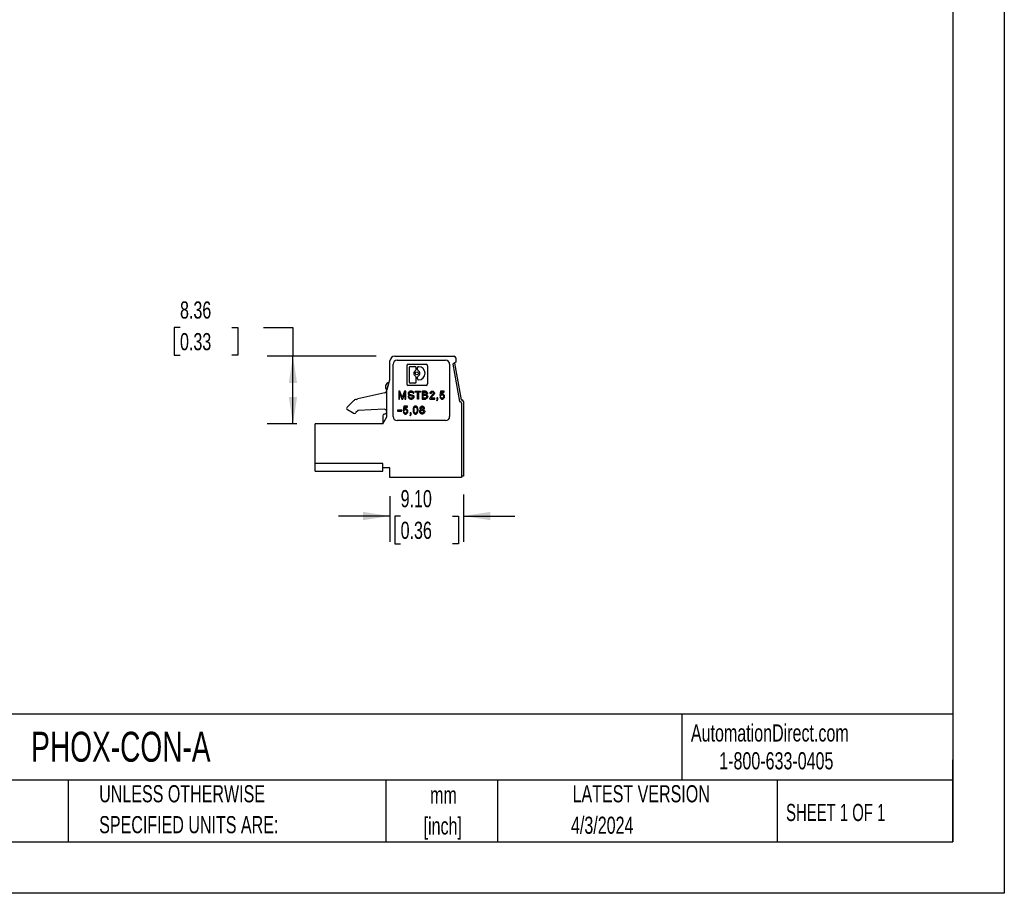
# Model space of a CAD drawing. Header units: millimetres. Extents: x 0 to 279, y 0 to 216.
# Tile 2 of 6: x 158 to 279, y 0 to 108. Entities that reach past the tile are written whole.
import ezdxf

# ---------------------------------------------------------------- set-up
doc = ezdxf.new("R2010")
doc.units = ezdxf.units.MM
doc.linetypes.add('CENTERX2', pattern=[20.32, 12.7, -2.54, 2.54, -2.54])
doc.layers.add('DIMENSIONS', color=140, linetype='Continuous', lineweight=25)
doc.layers.add('TEXT', color=140, linetype='Continuous', lineweight=25)
doc.styles.add('SLDTEXTSTYLE0', font='TXT', dxfattribs={"width": 0.7})
doc.styles.add('SLDTEXTSTYLE1', font='TXT', dxfattribs={"width": 0.65})
doc.dimstyles.new('SLDDIMSTYLE0', dxfattribs={"dimtxt": 2.158008, "dimasz": 3.302, "dimexe": 0, "dimexo": 0.0625, "dimgap": 0.539502, "dimtad": 0, "dimtih": 1, "dimtoh": 1, "dimrnd": 1e-09, "dimzin": 12, "dimdsep": 46, "dimtxsty": 'SLDTEXTSTYLE0', "dimsah": 1, "dimcen": 0.09, "dimadec": 0, "dimazin": 3, "dimtfac": 1, "dimtofl": 0, "dimtmove": 0, "dimatfit": 3, "dimfxl": 0, "dimfrac": 2, "dimtolj": 1, "dimtzin": 12, "dimarcsym": 0})
doc.dimstyles.new('SLDDIMSTYLE2', dxfattribs={"dimtxt": 2.158008, "dimasz": 3.302, "dimexe": 0, "dimexo": 0.0625, "dimgap": 0.539502, "dimtad": 0, "dimtih": 1, "dimtoh": 1, "dimrnd": 1e-09, "dimzin": 4, "dimdsep": 46, "dimtxsty": 'SLDTEXTSTYLE0', "dimsah": 1, "dimcen": 0.09, "dimadec": 0, "dimazin": 1, "dimtfac": 1, "dimtmove": 0, "dimatfit": 0, "dimfxl": 0, "dimfrac": 2, "dimtolj": 1, "dimtzin": 12, "dimarcsym": 0})

# ---------------------------------------------------------------- blocks, each defined once
blk = doc.blocks.new('SW_NOTE_0_1')
at = {"layer": 'TEXT', "color": 0, "linetype": 'CENTERX2', "lineweight": 18, "char_height": 2.117, "attachment_point": 2, "style": 'SLDTEXTSTYLE0'}
for s, insert in [('mm', (2.84, 2.73)), ('[inch]', (2.76, -1.09))]:
    blk.add_mtext(s, dxfattribs=dict(at, insert=insert))
blk = doc.blocks.new('SW_NOTE_0_2')
at = {"layer": 'TEXT', "color": 0, "linetype": 'CENTERX2', "lineweight": 18, "char_height": 2.1167, "attachment_point": 1, "style": 'SLDTEXTSTYLE0'}
for s, insert in [('UNLESS OTHERWISE', (0, 2.73)), ('SPECIFIED UNITS ARE:', (0, -1.09))]:
    blk.add_mtext(s, dxfattribs=dict(at, insert=insert))
blk = doc.blocks.new('_D_3')
at = {"layer": 'DIMENSIONS'}
for p, q in [((203.5, 49.07), (203.5, 43.45)), ((212.6, 49.27), (212.6, 43.45)), ((203.5, 46.62), (197.15, 46.62)), ((204.84, 46.62), (204.12, 46.62)), ((204.12, 46.62), (204.12, 43.19)), ((211.25, 46.62), (211.98, 46.62)), ((211.98, 46.62), (211.98, 43.19)), ((212.6, 46.62), (218.95, 46.62)), ((204.12, 43.19), (204.84, 43.19)), ((211.98, 43.19), (211.25, 43.19))]:
    blk.add_line(p, q, dxfattribs=at)
for points in [[(203.5, 46.62), (200.2, 47.13), (200.2, 46.11)], [(212.6, 46.62), (215.9, 46.11), (215.9, 47.13)]]:
    blk.add_solid(points, dxfattribs=at)
at = {"layer": 'DIMENSIONS', "char_height": 2.117, "attachment_point": 1, "style": 'SLDTEXTSTYLE0'}
for s, insert in [('9.10', (204.84, 49.83)), ('0.36', (204.84, 45.92))]:
    blk.add_mtext(s, dxfattribs=dict(at, insert=insert))
blk = doc.blocks.new('_D_4')
at = {"layer": 'DIMENSIONS'}
for p, q in [((177.59, 69.93), (176.87, 69.93)), ((176.87, 69.93), (176.87, 66.5)), ((184.01, 69.93), (184.73, 69.93)), ((184.73, 69.93), (184.73, 66.5)), ((187.9, 69.93), (191.54, 69.93)), ((191.54, 69.93), (191.54, 66.37)), ((176.87, 66.5), (177.59, 66.5)), ((184.73, 66.5), (184.01, 66.5)), ((201.82, 66.37), (188.36, 66.37)), ((191.54, 58.01), (191.54, 66.37)), ((192, 58.01), (188.36, 58.01))]:
    blk.add_line(p, q, dxfattribs=at)
for points in [[(191.54, 66.37), (191.03, 63.06), (192.05, 63.06)], [(191.54, 58.01), (192.05, 61.31), (191.03, 61.31)]]:
    blk.add_solid(points, dxfattribs=at)
at = {"layer": 'DIMENSIONS', "char_height": 2.117, "attachment_point": 1, "style": 'SLDTEXTSTYLE0'}
for s, insert in [('8.36', (177.59, 73.14)), ('0.33', (177.59, 69.23))]:
    blk.add_mtext(s, dxfattribs=dict(at, insert=insert))

msp = doc.modelspace()

# ---------------------------------------------------------------- linework, layer by layer
at = {"color": 7, "linetype": 'Continuous'}
for p, q in [((279.402, 215.903), (279.402, 0.003)), ((279.402, 0.003), (0.002, 0.003))]:
    msp.add_line(p, q, dxfattribs=at)
for p, q in [((203.499, 65.267), (203.522, 65.793)), ((204.121, 66.367), (211.444, 66.367)), ((204.409, 65.867), (210.394, 65.867)), ((211.644, 66.175), (211.669, 65.617)), ((203.499, 63.467), (203.499, 65.267)), ((203.909, 58.917), (203.909, 65.367)), ((205.609, 65.192), (205.609, 62.942)), ((205.784, 65.367), (207.977, 65.367)), ((205.891, 64.948), (205.891, 63.186)), ((206.021, 65.078), (206.609, 65.078)), ((206.739, 64.709), (206.739, 64.948)), ((206.928, 64.709), (206.928, 64.948)), ((208.152, 65.192), (208.152, 62.942)), ((210.894, 65.367), (210.894, 58.917)), ((211.669, 65.617), (211.283, 65.394)), ((211.283, 65.394), (212.099, 60.767)), ((211.496, 65.517), (212.299, 60.967)), ((203.129, 62.23), (203.499, 63.467)), ((206.739, 63.186), (206.739, 63.8)), ((206.928, 63.571), (206.928, 63.8)), ((203.39, 63.106), (203.127, 62.226)), ((203.127, 62.156), (203.127, 62.226)), ((203.129, 58.878), (203.129, 62.23)), ((204.6, 62.067), (204.6, 61.067)), ((204.757, 62.067), (204.6, 62.067)), ((205.039, 61.267), (204.757, 62.067)), ((205.32, 62.067), (205.039, 61.267)), ((205.477, 62.067), (205.32, 62.067)), ((205.477, 61.067), (205.477, 62.067)), ((207.977, 62.767), (205.784, 62.767)), ((205.953, 62.029), (205.908, 62.004)), ((206.022, 62.054), (205.953, 62.029)), ((206.609, 63.056), (206.021, 63.056)), ((206.088, 62.067), (206.022, 62.054)), ((206.156, 62.067), (206.088, 62.067)), ((206.223, 62.054), (206.156, 62.067)), ((206.302, 62.029), (206.223, 62.054)), ((206.359, 62.004), (206.302, 62.029)), ((206.622, 61.942), (206.622, 62.067)), ((206.622, 62.067), (207.308, 62.067)), ((207.308, 62.067), (207.308, 61.942)), ((207.917, 62.067), (207.489, 62.067)), ((207.489, 62.067), (207.489, 61.067)), ((207.917, 62.067), (207.973, 62.055)), ((207.973, 62.055), (208.04, 62.017)), ((208.594, 62.017), (208.662, 62.054)), ((208.662, 62.054), (208.719, 62.067)), ((208.719, 62.067), (208.787, 62.067)), ((208.787, 62.067), (208.842, 62.054)), ((208.842, 62.054), (208.909, 62.017)), ((209.767, 62.067), (209.699, 61.517)), ((210.228, 62.067), (209.767, 62.067)), ((210.228, 61.942), (210.228, 62.067)), ((199.006, 60.845), (198.226, 60.065)), ((199.342, 61.039), (199.561, 61.097)), ((202.894, 61.864), (199.561, 61.097)), ((204.6, 61.067), (204.713, 61.067)), ((204.713, 61.067), (204.713, 61.842)), ((204.713, 61.842), (204.981, 61.067)), ((204.981, 61.067), (205.096, 61.067)), ((205.096, 61.067), (205.364, 61.842)), ((205.364, 61.842), (205.364, 61.067)), ((205.364, 61.067), (205.477, 61.067)), ((205.863, 61.442), (205.75, 61.442)), ((205.75, 61.442), (205.762, 61.355)), ((205.763, 61.806), (205.762, 61.78)), ((205.762, 61.78), (205.774, 61.716)), ((205.762, 61.355), (205.796, 61.266)), ((205.774, 61.843), (205.763, 61.806)), ((205.797, 61.88), (205.774, 61.843)), ((205.774, 61.716), (205.807, 61.654)), ((205.796, 61.266), (205.852, 61.179)), ((205.841, 61.942), (205.797, 61.88)), ((205.807, 61.654), (205.86, 61.615)), ((205.908, 62.004), (205.841, 61.942)), ((205.852, 61.179), (205.909, 61.129)), ((205.86, 61.615), (205.908, 61.579)), ((205.875, 61.354), (205.863, 61.442)), ((205.874, 61.755), (205.875, 61.779)), ((205.897, 61.704), (205.874, 61.755)), ((205.875, 61.779), (205.886, 61.829)), ((205.897, 61.292), (205.875, 61.354)), ((205.886, 61.829), (205.931, 61.88)), ((205.98, 61.652), (205.897, 61.704)), ((205.942, 61.242), (205.897, 61.292)), ((205.908, 61.579), (206.021, 61.529)), ((205.909, 61.129), (205.965, 61.104)), ((205.931, 61.88), (205.964, 61.904)), ((205.985, 61.218), (205.942, 61.242)), ((205.964, 61.904), (206.032, 61.93)), ((205.965, 61.104), (206.055, 61.079)), ((206.245, 61.567), (205.98, 61.652)), ((206.033, 61.204), (205.985, 61.218)), ((206.021, 61.529), (206.311, 61.442)), ((206.032, 61.93), (206.099, 61.942)), ((206.1, 61.192), (206.033, 61.204)), ((206.055, 61.079), (206.111, 61.067)), ((206.099, 61.942), (206.156, 61.942)), ((206.156, 61.192), (206.1, 61.192)), ((206.111, 61.067), (206.212, 61.067)), ((206.156, 61.942), (206.223, 61.929)), ((206.246, 61.204), (206.156, 61.192)), ((206.212, 61.067), (206.302, 61.092)), ((206.223, 61.929), (206.291, 61.904)), ((206.381, 61.517), (206.245, 61.567)), ((206.314, 61.23), (206.246, 61.204)), ((206.291, 61.904), (206.347, 61.854)), ((206.302, 61.092), (206.381, 61.129)), ((206.311, 61.442), (206.37, 61.417)), ((206.359, 61.255), (206.314, 61.23)), ((206.347, 61.854), (206.37, 61.792)), ((206.426, 61.942), (206.359, 62.004)), ((206.392, 61.304), (206.359, 61.255)), ((206.37, 61.792), (206.482, 61.791)), ((206.37, 61.417), (206.392, 61.392)), ((206.437, 61.491), (206.381, 61.517)), ((206.381, 61.129), (206.438, 61.18)), ((206.392, 61.392), (206.403, 61.342)), ((206.403, 61.342), (206.392, 61.304)), ((206.46, 61.879), (206.426, 61.942)), ((206.471, 61.466), (206.437, 61.491)), ((206.438, 61.18), (206.471, 61.23)), ((206.482, 61.791), (206.46, 61.879)), ((206.493, 61.429), (206.471, 61.466)), ((206.471, 61.23), (206.493, 61.292)), ((206.505, 61.367), (206.493, 61.429)), ((206.493, 61.292), (206.505, 61.367)), ((206.903, 61.942), (206.622, 61.942)), ((206.903, 61.067), (206.903, 61.942)), ((207.027, 61.067), (206.903, 61.067)), ((207.027, 61.942), (207.027, 61.067)), ((207.308, 61.942), (207.027, 61.942)), ((207.489, 61.067), (207.919, 61.067)), ((207.613, 61.667), (207.613, 61.942)), ((207.613, 61.942), (207.904, 61.942)), ((207.905, 61.667), (207.613, 61.667)), ((207.613, 61.554), (207.906, 61.554)), ((207.613, 61.204), (207.613, 61.554)), ((207.905, 61.204), (207.613, 61.204)), ((207.904, 61.942), (207.951, 61.929)), ((207.95, 61.679), (207.905, 61.667)), ((207.961, 61.216), (207.905, 61.204)), ((207.906, 61.554), (207.961, 61.542)), ((208.006, 61.091), (207.919, 61.067)), ((207.983, 61.703), (207.95, 61.679)), ((207.951, 61.929), (207.986, 61.902)), ((207.961, 61.542), (208.006, 61.504)), ((208.006, 61.253), (207.961, 61.216)), ((208.006, 61.74), (207.983, 61.703)), ((207.986, 61.902), (208.007, 61.867)), ((208.018, 61.78), (208.006, 61.74)), ((208.006, 61.504), (208.04, 61.454)), ((208.04, 61.305), (208.006, 61.253)), ((208.073, 61.129), (208.006, 61.091)), ((208.007, 61.867), (208.018, 61.829)), ((208.018, 61.829), (208.018, 61.78)), ((208.04, 62.017), (208.086, 61.966)), ((208.04, 61.454), (208.051, 61.405)), ((208.051, 61.355), (208.04, 61.305)), ((208.051, 61.405), (208.051, 61.355)), ((208.085, 61.641), (208.063, 61.617)), ((208.063, 61.617), (208.119, 61.568)), ((208.129, 61.191), (208.073, 61.129)), ((208.13, 61.716), (208.085, 61.641)), ((208.086, 61.966), (208.131, 61.89)), ((208.119, 61.568), (208.164, 61.492)), ((208.164, 61.255), (208.129, 61.191)), ((208.142, 61.78), (208.13, 61.716)), ((208.131, 61.89), (208.142, 61.828)), ((208.142, 61.828), (208.142, 61.78)), ((208.164, 61.492), (208.186, 61.405)), ((208.186, 61.341), (208.164, 61.255)), ((208.186, 61.405), (208.186, 61.341)), ((208.449, 61.143), (208.471, 61.229)), ((208.449, 61.067), (208.449, 61.143)), ((208.449, 61.067), (209.045, 61.067)), ((208.471, 61.229), (208.516, 61.317)), ((208.494, 61.83), (208.504, 61.891)), ((208.494, 61.779), (208.494, 61.83)), ((208.617, 61.779), (208.494, 61.779)), ((208.504, 61.891), (208.55, 61.967)), ((208.516, 61.317), (208.574, 61.393)), ((208.55, 61.967), (208.594, 62.017)), ((208.574, 61.393), (208.64, 61.479)), ((208.628, 61.266), (208.606, 61.192)), ((209.045, 61.192), (208.606, 61.192)), ((208.628, 61.866), (208.617, 61.83)), ((208.617, 61.83), (208.617, 61.779)), ((208.65, 61.904), (208.628, 61.866)), ((208.686, 61.355), (208.628, 61.266)), ((208.64, 61.479), (208.707, 61.541)), ((208.685, 61.929), (208.65, 61.904)), ((208.73, 61.942), (208.685, 61.929)), ((208.722, 61.401), (208.686, 61.355)), ((208.707, 61.541), (208.854, 61.704)), ((208.764, 61.454), (208.722, 61.401)), ((208.775, 61.942), (208.73, 61.942)), ((208.932, 61.616), (208.764, 61.454)), ((208.82, 61.929), (208.775, 61.942)), ((208.853, 61.904), (208.82, 61.929)), ((208.876, 61.867), (208.853, 61.904)), ((208.854, 61.704), (208.876, 61.741)), ((208.888, 61.827), (208.876, 61.867)), ((208.876, 61.741), (208.888, 61.78)), ((208.888, 61.78), (208.888, 61.827)), ((208.909, 62.017), (208.955, 61.967)), ((208.954, 61.641), (208.932, 61.616)), ((208.999, 61.715), (208.954, 61.641)), ((208.955, 61.967), (209, 61.891)), ((209.011, 61.779), (208.999, 61.715)), ((209, 61.891), (209.011, 61.829)), ((209.011, 61.829), (209.011, 61.779)), ((209.045, 61.067), (209.045, 61.192)), ((209.291, 61.217), (209.291, 61.067)), ((209.426, 61.217), (209.291, 61.217)), ((209.291, 61.067), (209.347, 61.067)), ((209.314, 60.954), (209.291, 60.942)), ((209.291, 60.942), (209.291, 60.866)), ((209.291, 60.866), (209.326, 60.879)), ((209.336, 60.992), (209.314, 60.954)), ((209.326, 60.879), (209.359, 60.905)), ((209.347, 61.029), (209.336, 60.992)), ((209.347, 61.067), (209.347, 61.029)), ((209.359, 60.905), (209.382, 60.93)), ((209.382, 60.93), (209.404, 60.967)), ((209.404, 60.967), (209.415, 60.992)), ((209.415, 60.992), (209.426, 61.029)), ((209.426, 61.029), (209.426, 61.217)), ((209.801, 61.354), (209.689, 61.342)), ((209.689, 61.342), (209.711, 61.267)), ((209.699, 61.517), (209.812, 61.517)), ((209.711, 61.267), (209.733, 61.216)), ((209.733, 61.216), (209.767, 61.167)), ((209.767, 61.167), (209.801, 61.129)), ((209.824, 61.291), (209.801, 61.354)), ((209.801, 61.129), (209.835, 61.104)), ((209.812, 61.517), (209.834, 61.554)), ((209.823, 61.666), (209.857, 61.942)), ((209.879, 61.705), (209.823, 61.666)), ((209.846, 61.254), (209.824, 61.291)), ((209.834, 61.554), (209.879, 61.592)), ((209.835, 61.104), (209.891, 61.079)), ((209.89, 61.217), (209.846, 61.254)), ((209.857, 61.942), (210.228, 61.942)), ((209.946, 61.729), (209.879, 61.705)), ((209.879, 61.592), (209.947, 61.617)), ((209.946, 61.192), (209.89, 61.217)), ((209.891, 61.079), (209.947, 61.067)), ((210.004, 61.729), (209.946, 61.729)), ((210.003, 61.192), (209.946, 61.192)), ((209.947, 61.617), (210.004, 61.617)), ((209.947, 61.067), (210.004, 61.067)), ((210.059, 61.217), (210.003, 61.192)), ((210.059, 61.717), (210.004, 61.729)), ((210.004, 61.617), (210.06, 61.591)), ((210.004, 61.067), (210.059, 61.08)), ((210.116, 61.692), (210.059, 61.717)), ((210.105, 61.254), (210.059, 61.217)), ((210.059, 61.08), (210.115, 61.104)), ((210.06, 61.591), (210.104, 61.554)), ((210.104, 61.554), (210.127, 61.516)), ((210.127, 61.291), (210.105, 61.254)), ((210.115, 61.104), (210.149, 61.129)), ((210.184, 61.616), (210.116, 61.692)), ((210.127, 61.516), (210.15, 61.455)), ((210.15, 61.354), (210.127, 61.291)), ((210.149, 61.129), (210.184, 61.167)), ((210.15, 61.455), (210.15, 61.354)), ((210.217, 61.567), (210.184, 61.616)), ((210.184, 61.167), (210.217, 61.217)), ((210.239, 61.517), (210.217, 61.567)), ((210.217, 61.217), (210.24, 61.267)), ((210.262, 61.442), (210.239, 61.517)), ((210.24, 61.267), (210.262, 61.342)), ((210.262, 61.342), (210.262, 61.442)), ((212.299, 60.967), (212.399, 60.967)), ((198.963, 59.348), (198.267, 59.75)), ((199.597, 59.668), (199.325, 59.396)), ((202.814, 59.809), (199.597, 59.668)), ((204.985, 59.691), (204.454, 59.691)), ((204.454, 59.691), (204.454, 59.579)), ((204.985, 59.579), (204.985, 59.691)), ((205.24, 60.217), (205.172, 59.667)), ((205.172, 59.667), (205.285, 59.667)), ((205.701, 60.217), (205.24, 60.217)), ((205.285, 59.667), (205.307, 59.704)), ((205.296, 59.816), (205.33, 60.092)), ((205.352, 59.855), (205.296, 59.816)), ((205.307, 59.704), (205.352, 59.742)), ((205.33, 60.092), (205.701, 60.092)), ((205.419, 59.879), (205.352, 59.855)), ((205.352, 59.742), (205.42, 59.767)), ((205.476, 59.879), (205.419, 59.879)), ((205.42, 59.767), (205.477, 59.767)), ((205.532, 59.867), (205.476, 59.879)), ((205.477, 59.767), (205.533, 59.741)), ((205.589, 59.842), (205.532, 59.867)), ((205.533, 59.741), (205.577, 59.704)), ((205.577, 59.704), (205.6, 59.666)), ((205.657, 59.766), (205.589, 59.842)), ((205.6, 59.666), (205.623, 59.605)), ((205.623, 59.605), (205.623, 59.504)), ((205.69, 59.717), (205.657, 59.766)), ((205.712, 59.667), (205.69, 59.717)), ((205.701, 60.092), (205.701, 60.217)), ((205.735, 59.592), (205.712, 59.667)), ((205.735, 59.492), (205.735, 59.592)), ((206.378, 59.879), (206.367, 59.769)), ((206.367, 59.769), (206.367, 59.665)), ((206.367, 59.665), (206.378, 59.554)), ((206.39, 59.955), (206.378, 59.879)), ((206.412, 60.017), (206.39, 59.955)), ((206.435, 60.066), (206.412, 60.017)), ((206.468, 60.116), (206.435, 60.066)), ((206.503, 60.155), (206.468, 60.116)), ((206.491, 59.794), (206.502, 59.929)), ((206.491, 59.64), (206.491, 59.794)), ((206.502, 59.504), (206.491, 59.64)), ((206.502, 59.929), (206.525, 59.992)), ((206.536, 60.179), (206.503, 60.155)), ((206.525, 59.992), (206.547, 60.029)), ((206.592, 60.204), (206.536, 60.179)), ((206.547, 60.029), (206.592, 60.067)), ((206.637, 60.217), (206.592, 60.204)), ((206.592, 60.067), (206.637, 60.092)), ((206.717, 60.217), (206.637, 60.217)), ((206.637, 60.092), (206.716, 60.092)), ((206.716, 60.092), (206.761, 60.067)), ((206.761, 60.204), (206.717, 60.217)), ((206.817, 60.179), (206.761, 60.204)), ((206.761, 60.067), (206.806, 60.029)), ((206.806, 60.029), (206.829, 59.992)), ((206.851, 60.155), (206.817, 60.179)), ((206.829, 59.992), (206.851, 59.929)), ((206.885, 60.116), (206.851, 60.155)), ((206.851, 59.929), (206.862, 59.794)), ((206.862, 59.64), (206.851, 59.504)), ((206.862, 59.794), (206.862, 59.64)), ((206.919, 60.066), (206.885, 60.116)), ((206.941, 60.017), (206.919, 60.066)), ((206.963, 59.955), (206.941, 60.017)), ((206.975, 59.879), (206.963, 59.955)), ((206.986, 59.769), (206.975, 59.879)), ((206.975, 59.554), (206.986, 59.665)), ((206.986, 59.665), (206.986, 59.769)), ((207.201, 59.555), (207.223, 59.642)), ((207.223, 59.642), (207.268, 59.717)), ((207.246, 59.98), (207.257, 60.042)), ((207.246, 59.929), (207.246, 59.98)), ((207.257, 59.867), (207.246, 59.929)), ((207.257, 60.042), (207.302, 60.117)), ((207.302, 59.792), (207.257, 59.867)), ((207.268, 59.717), (207.324, 59.767)), ((207.302, 60.117), (207.347, 60.166)), ((207.324, 59.767), (207.302, 59.792)), ((207.336, 59.555), (207.347, 59.604)), ((207.347, 60.166), (207.415, 60.204)), ((207.347, 59.604), (207.381, 59.655)), ((207.37, 59.98), (207.381, 60.017)), ((207.37, 59.929), (207.37, 59.98)), ((207.381, 59.892), (207.37, 59.929)), ((207.381, 60.017), (207.403, 60.054)), ((207.404, 59.854), (207.381, 59.892)), ((207.381, 59.655), (207.427, 59.693)), ((207.403, 60.054), (207.437, 60.079)), ((207.438, 59.829), (207.404, 59.854)), ((207.415, 60.204), (207.47, 60.217)), ((207.427, 59.693), (207.482, 59.704)), ((207.437, 60.079), (207.481, 60.092)), ((207.482, 59.817), (207.438, 59.829)), ((207.539, 60.217), (207.47, 60.217)), ((207.481, 60.092), (207.528, 60.092)), ((207.482, 59.817), (207.528, 59.817)), ((207.482, 59.704), (207.529, 59.704)), ((207.528, 60.092), (207.572, 60.079)), ((207.572, 59.829), (207.528, 59.817)), ((207.529, 59.704), (207.583, 59.692)), ((207.539, 60.217), (207.595, 60.204)), ((207.572, 60.079), (207.606, 60.054)), ((207.607, 59.855), (207.572, 59.829)), ((207.583, 59.692), (207.63, 59.653)), ((207.595, 60.204), (207.662, 60.166)), ((207.606, 60.054), (207.628, 60.018)), ((207.629, 59.892), (207.607, 59.855)), ((207.628, 60.018), (207.639, 59.981)), ((207.639, 59.929), (207.629, 59.892)), ((207.63, 59.653), (207.661, 59.605)), ((207.639, 59.981), (207.639, 59.929)), ((207.661, 59.605), (207.673, 59.555)), ((207.662, 60.166), (207.707, 60.117)), ((207.707, 59.792), (207.685, 59.767)), ((207.685, 59.767), (207.741, 59.717)), ((207.707, 60.117), (207.752, 60.042)), ((207.752, 59.867), (207.707, 59.792)), ((207.741, 59.717), (207.786, 59.642)), ((207.752, 60.042), (207.763, 59.98)), ((207.763, 59.929), (207.752, 59.867)), ((207.763, 59.98), (207.763, 59.929)), ((207.786, 59.642), (207.809, 59.555)), ((212.099, 60.767), (212.169, 60.767)), ((212.369, 60.567), (212.369, 51.367)), ((212.599, 60.767), (212.599, 51.567)), ((202.627, 59.009), (202.627, 58.012)), ((202.629, 58.012), (203.129, 58.878)), ((210.394, 58.417), (204.409, 58.417)), ((204.454, 59.579), (204.985, 59.579)), ((205.274, 59.504), (205.162, 59.492)), ((205.162, 59.492), (205.184, 59.417)), ((205.184, 59.417), (205.206, 59.366)), ((205.206, 59.366), (205.24, 59.317)), ((205.24, 59.317), (205.274, 59.279)), ((205.296, 59.441), (205.274, 59.504)), ((205.274, 59.279), (205.307, 59.254)), ((205.319, 59.404), (205.296, 59.441)), ((205.307, 59.254), (205.364, 59.229)), ((205.363, 59.367), (205.319, 59.404)), ((205.419, 59.342), (205.363, 59.367)), ((205.364, 59.229), (205.42, 59.217)), ((205.476, 59.342), (205.419, 59.342)), ((205.42, 59.217), (205.477, 59.217)), ((205.532, 59.367), (205.476, 59.342)), ((205.477, 59.217), (205.532, 59.23)), ((205.578, 59.404), (205.532, 59.367)), ((205.532, 59.23), (205.588, 59.254)), ((205.6, 59.441), (205.578, 59.404)), ((205.588, 59.254), (205.622, 59.279)), ((205.623, 59.504), (205.6, 59.441)), ((205.622, 59.279), (205.657, 59.317)), ((205.657, 59.317), (205.69, 59.367)), ((205.69, 59.367), (205.712, 59.417)), ((205.712, 59.417), (205.735, 59.492)), ((205.997, 59.367), (205.997, 59.217)), ((206.132, 59.367), (205.997, 59.367)), ((205.997, 59.217), (206.053, 59.217)), ((206.02, 59.104), (205.997, 59.092)), ((205.997, 59.092), (205.997, 59.016)), ((205.997, 59.016), (206.032, 59.029)), ((206.042, 59.142), (206.02, 59.104)), ((206.032, 59.029), (206.065, 59.055)), ((206.053, 59.179), (206.042, 59.142)), ((206.053, 59.217), (206.053, 59.179)), ((206.065, 59.055), (206.088, 59.08)), ((206.088, 59.08), (206.11, 59.117)), ((206.11, 59.117), (206.121, 59.142)), ((206.121, 59.142), (206.132, 59.179)), ((206.132, 59.179), (206.132, 59.367)), ((206.378, 59.554), (206.39, 59.479)), ((206.39, 59.479), (206.412, 59.417)), ((206.412, 59.417), (206.435, 59.367)), ((206.435, 59.367), (206.468, 59.317)), ((206.468, 59.317), (206.503, 59.279)), ((206.525, 59.442), (206.502, 59.504)), ((206.503, 59.279), (206.536, 59.254)), ((206.547, 59.404), (206.525, 59.442)), ((206.536, 59.254), (206.592, 59.229)), ((206.592, 59.367), (206.547, 59.404)), ((206.637, 59.342), (206.592, 59.367)), ((206.592, 59.229), (206.637, 59.217)), ((206.716, 59.342), (206.637, 59.342)), ((206.637, 59.217), (206.717, 59.217)), ((206.761, 59.367), (206.716, 59.342)), ((206.717, 59.217), (206.761, 59.229)), ((206.806, 59.404), (206.761, 59.367)), ((206.761, 59.229), (206.817, 59.254)), ((206.829, 59.442), (206.806, 59.404)), ((206.817, 59.254), (206.851, 59.279)), ((206.851, 59.504), (206.829, 59.442)), ((206.851, 59.279), (206.885, 59.317)), ((206.885, 59.317), (206.919, 59.367)), ((206.919, 59.367), (206.941, 59.417)), ((206.941, 59.417), (206.963, 59.479)), ((206.963, 59.479), (206.975, 59.554)), ((207.201, 59.491), (207.201, 59.555)), ((207.223, 59.406), (207.201, 59.491)), ((207.257, 59.342), (207.223, 59.406)), ((207.312, 59.28), (207.257, 59.342)), ((207.38, 59.243), (207.312, 59.28)), ((207.336, 59.503), (207.336, 59.555)), ((207.347, 59.455), (207.336, 59.503)), ((207.381, 59.404), (207.347, 59.455)), ((207.469, 59.217), (207.38, 59.243)), ((207.426, 59.366), (207.381, 59.404)), ((207.482, 59.354), (207.426, 59.366)), ((207.54, 59.217), (207.469, 59.217)), ((207.482, 59.354), (207.527, 59.354)), ((207.527, 59.354), (207.584, 59.367)), ((207.629, 59.243), (207.54, 59.217)), ((207.584, 59.367), (207.629, 59.404)), ((207.629, 59.404), (207.662, 59.455)), ((207.697, 59.28), (207.629, 59.243)), ((207.662, 59.455), (207.673, 59.503)), ((207.673, 59.503), (207.673, 59.555)), ((207.752, 59.342), (207.697, 59.28)), ((207.786, 59.406), (207.752, 59.342)), ((207.809, 59.491), (207.786, 59.406)), ((207.809, 59.555), (207.809, 59.491)), ((194.299, 53.097), (194.299, 58.012)), ((202.629, 58.012), (194.299, 58.012)), ((202.629, 53.097), (194.299, 53.097)), ((194.299, 52.182), (194.299, 53.097)), ((202.629, 52.582), (202.629, 53.097)), ((203.499, 52.582), (202.629, 52.582)), ((202.629, 52.182), (202.629, 52.582)), ((203.499, 51.367), (203.499, 52.582)), ((194.299, 52.182), (202.629, 52.182)), ((212.369, 51.367), (203.499, 51.367)), ((212.599, 51.567), (212.369, 51.567))]:
    msp.add_line(p, q)
msp.add_circle((206.833, 64.255), 0.19)
for centre, radius, start, end in [((204.121, 65.767), 0.6, 90, 177.5), ((204.409, 65.367), 0.5, 90, 180), ((210.394, 65.367), 0.5, 0, 90), ((211.444, 66.167), 0.2, 2.5, 90), ((205.784, 65.192), 0.175, 90, 180), ((206.021, 64.948), 0.13, 90, 180), ((206.833, 64.255), 0.376, 116.27583, 243.72417), ((206.609, 64.948), 0.13, 0, 90), ((206.609, 64.709), 0.13, 296.27583, 0), ((207.058, 64.948), 0.13, 89.42745, 180), ((207.058, 64.709), 0.13, 180, 243.72417), ((206.833, 64.255), 0.376, 296.27583, 63.72417), ((207.051, 64.259), 0.818, 270.57255, 89.42745), ((207.977, 65.192), 0.175, 0, 90), ((206.609, 63.8), 0.13, 0, 63.72417), ((207.058, 63.8), 0.13, 116.27583, 180), ((207.058, 63.571), 0.13, 180, 270.57255), ((202.827, 62.156), 0.3, 282.95086, 0.00086), ((203.45, 62.609), 0.5, 96.92818, 229.77182), ((205.784, 62.942), 0.175, 180, 270), ((206.021, 63.186), 0.13, 180, 270), ((206.609, 63.186), 0.13, 270, 0), ((207.977, 62.942), 0.175, 270, 0), ((199.536, 60.314), 0.75, 105.00086, 135.00086), ((212.399, 60.767), 0.2, 0, 90), ((198.367, 59.923), 0.2, 135.00086, 240.00086), ((202.827, 59.509), 0.3, 359.97395, 92.50086), ((212.169, 60.567), 0.2, 0, 90), ((199.113, 59.608), 0.3, 240.00086, 315.00086), ((202.827, 59.009), 0.2, 90.00086, 180.00086), ((202.827, 59.509), 0.3, 270.00086, 0.00155), ((204.409, 58.917), 0.5, 180, 270), ((210.394, 58.917), 0.5, 270, 0)]:
    msp.add_arc(centre, radius, start, end)
at = {"layer": 'TEXT'}
for p, q in [((273.05, 209.55), (273.05, 6.35)), ((273.05, 22.126), (6.35, 22.126)), ((239.575, 22.126), (239.575, 13.97)), ((273.05, 6.35), (273.05, 16.51)), ((273.05, 13.97), (6.35, 13.97)), ((163.78, 13.97), (163.78, 6.35)), ((203.024, 13.97), (203.024, 6.35)), ((216.812, 13.97), (216.812, 6.35)), ((251.349, 13.97), (251.349, 6.35)), ((6.35, 6.35), (273.05, 6.35))]:
    msp.add_line(p, q, dxfattribs=at)

# ---------------------------------------------------------------- block references
at = {"layer": 'TEXT', "linetype": 'CENTERX2', "lineweight": 18}
for name, p in [('SW_NOTE_0_2', (167.608, 10.635)), ('SW_NOTE_0_1', (207.286, 10.477))]:
    msp.add_blockref(name, p, dxfattribs=at)

# ---------------------------------------------------------------- texts
for s, insert, char_height, attachment_point, style in [('AutomationDirect.com', (240.695, 20.877), 2.11667, 1, 'SLDTEXTSTYLE0'), ('PHOX-CON-A', (159.208, 19.966), 3.7042, 1, 'SLDTEXTSTYLE0'), ('1-800-633-0405', (244.192, 17.437), 2.11667, 1, 'SLDTEXTSTYLE0'), ('LATEST VERSION', (234.552, 13.364), 2.11667, 2, 'SLDTEXTSTYLE0'), ('SHEET 1 OF 1', (252.441, 11.051), 2.11667, 1, 'SLDTEXTSTYLE1'), ('4/3/2024', (229.739, 9.474), 2.1167, 2, 'SLDTEXTSTYLE0')]:
    msp.add_mtext(s, dxfattribs=dict(at, insert=insert, char_height=char_height, attachment_point=attachment_point, style=style))

# ---------------------------------------------------------------- dimensions: what is measured, and where the dimension line sits
at = {"layer": 'DIMENSIONS'}
dim = msp.add_linear_dim(base=(191.539551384, 66.366750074), p1=(194.29863175, 58.011750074), p2=(204.121033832, 66.366750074), angle=90, dimstyle='SLDDIMSTYLE0', dxfattribs=at)
dim.commit()
dim.dimension.update_dxf_attribs({"geometry": '_D_4', "text_midpoint": (191.539551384, 69.931281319), "dimtype": 160})
dim = msp.add_linear_dim(base=(212.599, 46.622), p1=(203.499, 51.367), p2=(212.599, 51.567), dimstyle='SLDDIMSTYLE2', dxfattribs=at)
dim.commit()
dim.dimension.update_dxf_attribs({"geometry": '_D_3', "text_midpoint": (208.049, 46.622), "dimtype": 160})

doc.saveas('drawing.dxf')
